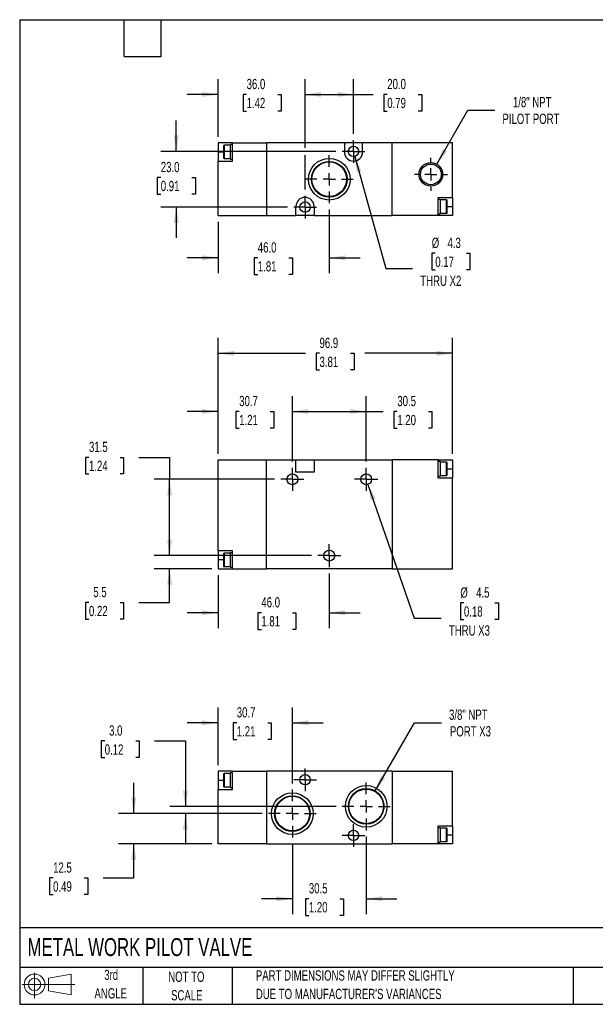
# Model space of a CAD drawing. Header units: millimetres. Extents: x 13 to 546, y 13 to 419.
# Tile 1 of 2: x 13 to 250, y 13 to 419. Entities that reach past the tile are written whole.
import ezdxf

# ---------------------------------------------------------------- set-up
doc = ezdxf.new("R2010")
doc.units = ezdxf.units.MM
doc.header["$LTSCALE"] = 2
doc.linetypes.add('CENTERX2', pattern=[20.32, 12.7, -2.54, 2.54, -2.54])
doc.layers.add('CENTER', color=40, linetype='CENTERX2')
doc.layers.add('SLD-DEFPOINTS', color=7, linetype='Continuous')
doc.layers.add('DIMENSIONS', color=140, linetype='Continuous', lineweight=25)
doc.layers.add('TEXT', color=140, linetype='Continuous', lineweight=25)
doc.styles.add('SLDTEXTSTYLE0', font='TXT', dxfattribs={"width": 0.7})
doc.dimstyles.new('SLDDIMSTYLE0', dxfattribs={"dimtxt": 4.316016, "dimasz": 6.604, "dimexe": 0, "dimexo": 0.0625, "dimgap": 1.079004, "dimtad": 0, "dimtih": 1, "dimtoh": 1, "dimrnd": 1e-09, "dimzin": 12, "dimdsep": 46, "dimtxsty": 'SLDTEXTSTYLE0', "dimsah": 1, "dimcen": 0.09, "dimadec": 0, "dimazin": 3, "dimtfac": 1, "dimtmove": 0, "dimatfit": 0, "dimfxl": 0, "dimfrac": 2, "dimtolj": 1, "dimtzin": 12, "dimarcsym": 0})
doc.dimstyles.new('SLDDIMSTYLE1', dxfattribs={"dimtxt": 4.316016, "dimasz": 6.604, "dimexe": 0, "dimexo": 0.0625, "dimgap": 1.079004, "dimtad": 0, "dimtih": 1, "dimtoh": 1, "dimrnd": 1e-09, "dimzin": 12, "dimdsep": 46, "dimtxsty": 'SLDTEXTSTYLE0', "dimsah": 1, "dimcen": 0.09, "dimadec": 0, "dimazin": 3, "dimtfac": 1, "dimtofl": 0, "dimtmove": 0, "dimatfit": 3, "dimfxl": 0, "dimfrac": 2, "dimtolj": 1, "dimtzin": 12, "dimarcsym": 0})
doc.dimstyles.new('SLDDIMSTYLE2', dxfattribs={"dimtxt": 4.316016, "dimasz": 6.604, "dimexe": 0, "dimexo": 0.0625, "dimgap": 1.079004, "dimtad": 0, "dimtih": 1, "dimtoh": 1, "dimrnd": 1e-09, "dimzin": 12, "dimdsep": 46, "dimtxsty": 'SLDTEXTSTYLE0', "dimsah": 1, "dimcen": 0, "dimadec": 0, "dimazin": 3, "dimtfac": 1, "dimtofl": 0, "dimtmove": 0, "dimatfit": 3, "dimfxl": 0, "dimfrac": 2, "dimtolj": 1, "dimtzin": 12, "dimarcsym": 0})
doc.dimstyles.new('SLDDIMSTYLE3', dxfattribs={"dimtxt": 4.316016, "dimasz": 6.604, "dimexe": 0, "dimexo": 0.0625, "dimgap": 1.079004, "dimtad": 0, "dimtih": 1, "dimtoh": 1, "dimrnd": 1e-09, "dimzin": 4, "dimdsep": 46, "dimtxsty": 'SLDTEXTSTYLE0', "dimsah": 1, "dimcen": 0.09, "dimadec": 0, "dimazin": 1, "dimtfac": 1, "dimtmove": 0, "dimatfit": 0, "dimfxl": 0, "dimfrac": 2, "dimtolj": 1, "dimtzin": 12, "dimarcsym": 0})
doc.dimstyles.new('SLDDIMSTYLE4', dxfattribs={"dimtxt": 4.316016, "dimasz": 6.604, "dimexe": 0, "dimexo": 0.0625, "dimgap": 1.079004, "dimtad": 0, "dimtih": 1, "dimtoh": 1, "dimrnd": 1e-09, "dimzin": 4, "dimdsep": 46, "dimtxsty": 'SLDTEXTSTYLE0', "dimsah": 1, "dimcen": 0.09, "dimadec": 0, "dimazin": 1, "dimtfac": 1, "dimtofl": 0, "dimtmove": 0, "dimatfit": 3, "dimfxl": 0, "dimfrac": 2, "dimtolj": 1, "dimtzin": 12, "dimarcsym": 0})
doc.dimstyles.new('SLDDIMSTYLE5', dxfattribs={"dimtxt": 4.316016, "dimasz": 6.604, "dimexe": 0, "dimexo": 0.0625, "dimgap": 1.079004, "dimtad": 0, "dimtih": 1, "dimtoh": 1, "dimrnd": 1e-09, "dimzin": 12, "dimdsep": 46, "dimtxsty": 'SLDTEXTSTYLE0', "dimsah": 1, "dimcen": 0, "dimadec": 0, "dimazin": 3, "dimtfac": 1, "dimtofl": 0, "dimtmove": 0, "dimatfit": 3, "dimfxl": 0, "dimfrac": 2, "dimtolj": 1, "dimtzin": 12, "dimarcsym": 0})

# ---------------------------------------------------------------- blocks, each defined once
blk = doc.blocks.new('Block11')
at = {"color": 7, "linetype": 'Continuous', "lineweight": 18}
for p, q in [((5.18, 10.62), (5.18, 0)), ((10.96, 8.33), (20.35, 10.06)), ((10.96, 3.19), (10.96, 8.33)), ((20.35, 10.06), (20.35, 1.46)), ((0, 5.76), (21.75, 5.76)), ((10.96, 3.19), (20.35, 1.46))]:
    blk.add_line(p, q, dxfattribs=at)
for radius in [4.3, 2.57]:
    blk.add_circle((5.18, 5.76), radius, dxfattribs=at)
blk = doc.blocks.new('Block12')
at = {"layer": 'SLD-DEFPOINTS'}
blk.add_blockref('Block11', (0, 0), dxfattribs=at)
blk = doc.blocks.new('_D')
at = {"layer": 'DIMENSIONS'}
for p, q in [((74.62, 197.9), (74.62, 210.6)), ((133.24, 197.9), (68.27, 197.9)), ((92.08, 192.4), (68.27, 192.4)), ((74.62, 178.56), (74.62, 192.4)), ((41.32, 178.56), (39.87, 178.56)), ((39.87, 178.56), (39.87, 171.7)), ((54.14, 178.56), (55.59, 178.56)), ((55.59, 178.56), (55.59, 171.7)), ((61.92, 178.56), (74.62, 178.56)), ((39.87, 171.7), (41.32, 171.7)), ((55.59, 171.7), (54.14, 171.7))]:
    blk.add_line(p, q, dxfattribs=at)
for points in [[(74.62, 197.9), (75.64, 204.5), (73.61, 204.5)], [(74.62, 192.4), (73.61, 185.79), (75.64, 185.79)]]:
    blk.add_solid(points, dxfattribs=at)
at = {"layer": 'DIMENSIONS', "char_height": 4.233, "attachment_point": 1, "style": 'SLDTEXTSTYLE0'}
for s, insert in [('5.5', (43.11, 184.98)), ('0.22', (41.32, 177.15))]:
    blk.add_mtext(s, dxfattribs=dict(at, insert=insert))
blk = doc.blocks.new('_D_1')
at = {"layer": 'DIMENSIONS'}
for p, q in [((41.32, 238.46), (39.87, 238.46)), ((39.87, 238.46), (39.87, 231.6)), ((54.14, 238.46), (55.59, 238.46)), ((55.59, 238.46), (55.59, 231.6)), ((61.92, 238.46), (74.62, 238.46)), ((74.62, 238.46), (74.62, 229.4)), ((39.87, 231.6), (41.32, 231.6)), ((55.59, 231.6), (54.14, 231.6)), ((117.99, 229.4), (68.27, 229.4)), ((74.62, 197.9), (74.62, 229.4)), ((133.24, 197.9), (68.27, 197.9))]:
    blk.add_line(p, q, dxfattribs=at)
for points in [[(74.62, 229.4), (73.61, 222.79), (75.64, 222.79)], [(74.62, 197.9), (75.64, 204.5), (73.61, 204.5)]]:
    blk.add_solid(points, dxfattribs=at)
at = {"layer": 'DIMENSIONS', "char_height": 4.233, "attachment_point": 1, "style": 'SLDTEXTSTYLE0'}
for s, insert in [('31.5', (41.32, 244.88)), ('1.24', (41.32, 237.06))]:
    blk.add_mtext(s, dxfattribs=dict(at, insert=insert))
blk = doc.blocks.new('_D_2')
at = {"layer": 'DIMENSIONS'}
for p, q in [((156.56, 227.27), (175.69, 172.1)), ((196.18, 178.36), (194.73, 178.36)), ((194.73, 178.36), (194.73, 171.51)), ((209, 178.36), (210.45, 178.36)), ((210.45, 178.36), (210.45, 171.51)), ((175.69, 172.1), (186.8, 172.1)), ((194.73, 171.51), (196.18, 171.51)), ((210.45, 171.51), (209, 171.51))]:
    blk.add_line(p, q, dxfattribs=at)
blk.add_solid([(156.56, 227.27), (157.77, 220.7), (159.68, 221.37)], dxfattribs=at)
at = {"layer": 'DIMENSIONS', "char_height": 4.233, "attachment_point": 1, "style": 'SLDTEXTSTYLE0'}
for s, insert in [('%%c', (194.71, 184.79)), ('4.5', (201.23, 184.79)), ('0.18', (196.18, 176.96)), ('THRU X3', (189.98, 169.14))]:
    blk.add_mtext(s, dxfattribs=dict(at, insert=insert))
blk = doc.blocks.new('_D_3')
at = {"layer": 'DIMENSIONS'}
for p, q in [((94.62, 189.86), (94.62, 167.98)), ((140.57, 190.57), (140.57, 167.98)), ((94.62, 174.33), (81.92, 174.33)), ((112.52, 174.33), (111.07, 174.33)), ((111.07, 174.33), (111.07, 167.47)), ((125.34, 174.33), (126.79, 174.33)), ((126.79, 174.33), (126.79, 167.47)), ((140.57, 174.33), (153.27, 174.33)), ((111.07, 167.47), (112.52, 167.47)), ((126.79, 167.47), (125.34, 167.47))]:
    blk.add_line(p, q, dxfattribs=at)
for points in [[(94.62, 174.33), (88.02, 175.34), (88.02, 173.31)], [(140.57, 174.33), (147.18, 173.31), (147.18, 175.34)]]:
    blk.add_solid(points, dxfattribs=at)
at = {"layer": 'DIMENSIONS', "char_height": 4.233, "attachment_point": 1, "style": 'SLDTEXTSTYLE0'}
for s, insert in [('46.0', (112.52, 180.75)), ('1.81', (112.52, 172.92))]:
    blk.add_mtext(s, dxfattribs=dict(at, insert=insert))
blk = doc.blocks.new('_D_4')
at = {"layer": 'DIMENSIONS'}
for p, q in [((94.62, 239.94), (94.62, 263.75)), ((125.32, 236.73), (125.32, 263.75)), ((94.62, 257.4), (81.92, 257.4)), ((103.37, 257.4), (101.92, 257.4)), ((101.92, 257.4), (101.92, 250.54)), ((116.2, 257.4), (117.65, 257.4)), ((117.65, 257.4), (117.65, 250.54)), ((125.32, 257.4), (138.02, 257.4)), ((101.92, 250.54), (103.37, 250.54)), ((117.65, 250.54), (116.2, 250.54))]:
    blk.add_line(p, q, dxfattribs=at)
for points in [[(94.62, 257.4), (88.02, 258.41), (88.02, 256.38)], [(125.32, 257.4), (131.93, 256.38), (131.93, 258.41)]]:
    blk.add_solid(points, dxfattribs=at)
at = {"layer": 'DIMENSIONS', "char_height": 4.233, "attachment_point": 1, "style": 'SLDTEXTSTYLE0'}
for s, insert in [('30.7', (103.37, 263.82)), ('1.21', (103.37, 256))]:
    blk.add_mtext(s, dxfattribs=dict(at, insert=insert))
blk = doc.blocks.new('_D_5')
at = {"layer": 'DIMENSIONS'}
for p, q in [((125.32, 236.73), (125.32, 263.75)), ((155.82, 236.73), (155.82, 263.75)), ((125.32, 257.4), (155.82, 257.4)), ((155.82, 257.4), (162.83, 257.4)), ((168.68, 257.4), (167.23, 257.4)), ((167.23, 257.4), (167.23, 250.54)), ((181.5, 257.4), (182.95, 257.4)), ((182.95, 257.4), (182.95, 250.54)), ((167.23, 250.54), (168.68, 250.54)), ((182.95, 250.54), (181.5, 250.54))]:
    blk.add_line(p, q, dxfattribs=at)
for points in [[(125.32, 257.4), (131.93, 256.38), (131.93, 258.41)], [(155.82, 257.4), (149.22, 258.41), (149.22, 256.38)]]:
    blk.add_solid(points, dxfattribs=at)
at = {"layer": 'DIMENSIONS', "char_height": 4.233, "attachment_point": 1, "style": 'SLDTEXTSTYLE0'}
for s, insert in [('30.5', (168.68, 263.82)), ('1.20', (168.68, 256))]:
    blk.add_mtext(s, dxfattribs=dict(at, insert=insert))
blk = doc.blocks.new('_D_6')
at = {"layer": 'DIMENSIONS'}
for p, q in [((94.62, 239.94), (94.62, 287.75)), ((191.52, 239.94), (191.52, 287.75)), ((94.62, 281.4), (130.69, 281.4)), ((136.54, 281.4), (135.09, 281.4)), ((135.09, 281.4), (135.09, 274.54)), ((149.36, 281.4), (150.81, 281.4)), ((150.81, 281.4), (150.81, 274.54)), ((191.52, 281.4), (155.21, 281.4)), ((135.09, 274.54), (136.54, 274.54)), ((150.81, 274.54), (149.36, 274.54))]:
    blk.add_line(p, q, dxfattribs=at)
for points in [[(94.62, 281.4), (101.23, 280.38), (101.23, 282.41)], [(191.52, 281.4), (184.92, 282.41), (184.92, 280.38)]]:
    blk.add_solid(points, dxfattribs=at)
at = {"layer": 'DIMENSIONS', "char_height": 4.233, "attachment_point": 1, "style": 'SLDTEXTSTYLE0'}
for s, insert in [('96.9', (136.54, 287.82)), ('3.81', (136.54, 280))]:
    blk.add_mtext(s, dxfattribs=dict(at, insert=insert))
blk = doc.blocks.new('SW_CENTERMARKSYMBOL_0')
at = {"layer": 'CENTER', "color": 0}
for p, q in [((0, 2.54), (0, 4.79)), ((-2.54, 0), (-4.79, 0)), ((0, 0), (-2.54, 0)), ((0, 0), (0, 2.54)), ((0, 0), (2.54, 0)), ((0, 0), (0, -2.54)), ((0, -2.54), (0, -4.79)), ((2.54, 0), (4.79, 0))]:
    blk.add_line(p, q, dxfattribs=at)
blk = doc.blocks.new('SW_CENTERMARKSYMBOL_1')
at = {"layer": 'CENTER', "color": 0}
for p, q in [((0, 2.54), (0, 4.79)), ((-2.54, 0), (-4.79, 0)), ((0, 0), (-2.54, 0)), ((0, 0), (0, 2.54)), ((0, 0), (2.54, 0)), ((0, 0), (0, -2.54)), ((2.54, 0), (4.79, 0)), ((0, -2.54), (0, -4.79))]:
    blk.add_line(p, q, dxfattribs=at)
blk = doc.blocks.new('SW_CENTERMARKSYMBOL_2')
at = {"layer": 'CENTER', "color": 0}
for p, q in [((0, 2.54), (0, 4.79)), ((-2.54, 0), (-4.79, 0)), ((0, 0), (-2.54, 0)), ((0, 0), (0, 2.54)), ((0, 0), (2.54, 0)), ((0, 0), (0, -2.54)), ((0, -2.54), (0, -4.79)), ((2.54, 0), (4.79, 0))]:
    blk.add_line(p, q, dxfattribs=at)
blk = doc.blocks.new('_D_9')
at = {"layer": 'DIMENSIONS'}
for p, q in [((155.82, 81.97), (155.82, 49.93)), ((125.32, 78.97), (125.32, 49.93)), ((125.32, 56.28), (112.62, 56.28)), ((132.14, 56.28), (130.69, 56.28)), ((130.69, 56.28), (130.69, 49.42)), ((144.96, 56.28), (146.41, 56.28)), ((146.41, 56.28), (146.41, 49.42)), ((155.82, 56.28), (168.52, 56.28)), ((130.69, 49.42), (132.14, 49.42)), ((146.41, 49.42), (144.96, 49.42))]:
    blk.add_line(p, q, dxfattribs=at)
for points in [[(125.32, 56.28), (118.72, 57.29), (118.72, 55.26)], [(155.82, 56.28), (162.43, 55.26), (162.43, 57.29)]]:
    blk.add_solid(points, dxfattribs=at)
at = {"layer": 'DIMENSIONS', "char_height": 4.233, "attachment_point": 1, "style": 'SLDTEXTSTYLE0'}
for s, insert in [('30.5', (132.14, 62.7)), ('1.20', (132.14, 54.88))]:
    blk.add_mtext(s, dxfattribs=dict(at, insert=insert))
blk = doc.blocks.new('_D_10')
at = {"layer": 'DIMENSIONS'}
for p, q in [((59.82, 91.4), (59.82, 104.1)), ((112.89, 91.4), (53.47, 91.4)), ((92.08, 78.9), (53.47, 78.9)), ((59.82, 64.84), (59.82, 78.9)), ((26.51, 64.84), (25.06, 64.84)), ((25.06, 64.84), (25.06, 57.98)), ((39.34, 64.84), (40.79, 64.84)), ((40.79, 64.84), (40.79, 57.98)), ((47.12, 64.84), (59.82, 64.84)), ((25.06, 57.98), (26.51, 57.98)), ((40.79, 57.98), (39.34, 57.98))]:
    blk.add_line(p, q, dxfattribs=at)
for points in [[(59.82, 91.4), (60.83, 98.01), (58.8, 98.01)], [(59.82, 78.9), (58.8, 72.3), (60.83, 72.3)]]:
    blk.add_solid(points, dxfattribs=at)
at = {"layer": 'DIMENSIONS', "char_height": 4.233, "attachment_point": 1, "style": 'SLDTEXTSTYLE0'}
for s, insert in [('12.5', (26.51, 71.27)), ('0.49', (26.51, 63.44))]:
    blk.add_mtext(s, dxfattribs=dict(at, insert=insert))
blk = doc.blocks.new('_D_11')
at = {"layer": 'DIMENSIONS'}
for p, q in [((47.82, 121.4), (46.38, 121.4)), ((46.38, 121.4), (46.38, 114.54)), ((60.65, 121.4), (62.1, 121.4)), ((62.1, 121.4), (62.1, 114.54)), ((68.43, 121.4), (81.13, 121.4)), ((81.13, 121.4), (81.13, 94.4)), ((46.38, 114.54), (47.82, 114.54)), ((62.1, 114.54), (60.65, 114.54)), ((143.39, 94.4), (74.78, 94.4)), ((112.89, 91.4), (74.78, 91.4)), ((81.13, 91.4), (81.13, 78.7))]:
    blk.add_line(p, q, dxfattribs=at)
for points in [[(81.13, 94.4), (82.15, 101.01), (80.12, 101.01)], [(81.13, 91.4), (80.12, 84.8), (82.15, 84.8)]]:
    blk.add_solid(points, dxfattribs=at)
at = {"layer": 'DIMENSIONS', "char_height": 4.233, "attachment_point": 1, "style": 'SLDTEXTSTYLE0'}
for s, insert in [('3.0', (49.62, 127.82)), ('0.12', (47.82, 119.99))]:
    blk.add_mtext(s, dxfattribs=dict(at, insert=insert))
blk = doc.blocks.new('_D_12')
at = {"layer": 'DIMENSIONS'}
for p, q in [((94.62, 111.44), (94.62, 135.26)), ((125.32, 103.84), (125.32, 135.26)), ((94.62, 128.91), (81.92, 128.91)), ((102.36, 128.91), (100.91, 128.91)), ((100.91, 128.91), (100.91, 122.05)), ((115.19, 128.91), (116.64, 128.91)), ((116.64, 128.91), (116.64, 122.05)), ((125.32, 128.91), (138.02, 128.91)), ((100.91, 122.05), (102.36, 122.05)), ((116.64, 122.05), (115.19, 122.05))]:
    blk.add_line(p, q, dxfattribs=at)
for points in [[(94.62, 128.91), (88.02, 129.92), (88.02, 127.89)], [(125.32, 128.91), (131.93, 127.89), (131.93, 129.92)]]:
    blk.add_solid(points, dxfattribs=at)
at = {"layer": 'DIMENSIONS', "char_height": 4.233, "attachment_point": 1, "style": 'SLDTEXTSTYLE0'}
for s, insert in [('30.7', (102.36, 135.33)), ('1.21', (102.36, 127.5))]:
    blk.add_mtext(s, dxfattribs=dict(at, insert=insert))
blk = doc.blocks.new('_D_13')
at = {"layer": 'DIMENSIONS'}
for p, q in [((159.5, 100.78), (175.74, 128.91)), ((175.74, 128.91), (186.86, 128.91))]:
    blk.add_line(p, q, dxfattribs=at)
blk.add_solid([(159.5, 100.78), (163.69, 105.99), (161.93, 107.01)], dxfattribs=at)
at = {"layer": 'DIMENSIONS', "char_height": 4.233, "attachment_point": 1, "style": 'SLDTEXTSTYLE0'}
for s, insert in [('3/8" NPT', (190.03, 134.36)), ('PORT X3', (190.4, 127.5))]:
    blk.add_mtext(s, dxfattribs=dict(at, insert=insert))
blk = doc.blocks.new('SW_CENTERMARKSYMBOL_5')
at = {"layer": 'CENTER', "color": 0}
for p, q in [((0, 5.08), (0, 9.9)), ((-5.08, 0), (-9.9, 0)), ((0, 0), (-2.54, 0)), ((0, 0), (0, 2.54)), ((0, 0), (0, -2.54)), ((0, 0), (2.54, 0)), ((5.08, 0), (9.9, 0)), ((0, -5.08), (0, -9.9))]:
    blk.add_line(p, q, dxfattribs=at)
blk = doc.blocks.new('SW_CENTERMARKSYMBOL_6')
at = {"layer": 'CENTER', "color": 0}
for p, q in [((0, 5.08), (0, 9.9)), ((-5.08, 0), (-9.9, 0)), ((0, 0), (-2.54, 0)), ((0, 0), (0, 2.54)), ((0, 0), (0, -2.54)), ((0, 0), (2.54, 0)), ((5.08, 0), (9.9, 0)), ((0, -5.08), (0, -9.9))]:
    blk.add_line(p, q, dxfattribs=at)
blk = doc.blocks.new('SW_CENTERMARKSYMBOL_7')
at = {"layer": 'CENTER', "color": 0}
for p, q in [((0, 2.54), (0, 4.69)), ((-2.54, 0), (-4.69, 0)), ((0, 0), (-2.54, 0)), ((0, 0), (0, 2.54)), ((0, 0), (0, -2.54)), ((0, 0), (2.54, 0)), ((2.54, 0), (4.69, 0)), ((0, -2.54), (0, -4.69))]:
    blk.add_line(p, q, dxfattribs=at)
blk = doc.blocks.new('SW_CENTERMARKSYMBOL_8')
at = {"layer": 'CENTER', "color": 0}
for p, q in [((0, 2.54), (0, 4.69)), ((-2.54, 0), (-4.69, 0)), ((0, 0), (-2.54, 0)), ((0, 0), (0, 2.54)), ((0, 0), (0, -2.54)), ((0, 0), (2.54, 0)), ((2.54, 0), (4.69, 0)), ((0, -2.54), (0, -4.69))]:
    blk.add_line(p, q, dxfattribs=at)
blk = doc.blocks.new('_D_14')
at = {"layer": 'DIMENSIONS'}
for p, q in [((140.57, 340.81), (140.57, 314.46)), ((94.62, 335.71), (94.62, 314.46)), ((94.62, 320.81), (81.92, 320.81)), ((111.06, 320.81), (109.61, 320.81)), ((109.61, 320.81), (109.61, 313.95)), ((123.88, 320.81), (125.33, 320.81)), ((125.33, 320.81), (125.33, 313.95)), ((140.57, 320.81), (153.27, 320.81)), ((109.61, 313.95), (111.06, 313.95)), ((125.33, 313.95), (123.88, 313.95))]:
    blk.add_line(p, q, dxfattribs=at)
for points in [[(94.62, 320.81), (88.02, 321.83), (88.02, 319.8)], [(140.57, 320.81), (147.18, 319.8), (147.18, 321.83)]]:
    blk.add_solid(points, dxfattribs=at)
at = {"layer": 'DIMENSIONS', "char_height": 4.233, "attachment_point": 1, "style": 'SLDTEXTSTYLE0'}
for s, insert in [('46.0', (111.06, 327.24)), ('1.81', (111.06, 319.41))]:
    blk.add_mtext(s, dxfattribs=dict(at, insert=insert))
blk = doc.blocks.new('_D_15')
at = {"layer": 'DIMENSIONS'}
for p, q in [((77.39, 364.75), (77.39, 377.45)), ((143.34, 364.75), (71.04, 364.75)), ((70.98, 353.98), (69.53, 353.98)), ((69.53, 353.98), (69.53, 347.12)), ((83.81, 353.98), (85.26, 353.98)), ((85.26, 353.98), (85.26, 347.12)), ((69.53, 347.12), (70.98, 347.12)), ((85.26, 347.12), (83.81, 347.12)), ((123.34, 341.75), (71.04, 341.75)), ((77.39, 341.75), (77.39, 329.05))]:
    blk.add_line(p, q, dxfattribs=at)
for points in [[(77.39, 364.75), (78.41, 371.35), (76.38, 371.35)], [(77.39, 341.75), (76.38, 335.14), (78.41, 335.14)]]:
    blk.add_solid(points, dxfattribs=at)
at = {"layer": 'DIMENSIONS', "char_height": 4.233, "attachment_point": 1, "style": 'SLDTEXTSTYLE0'}
for s, insert in [('23.0', (70.98, 360.4)), ('0.91', (70.98, 352.58))]:
    blk.add_mtext(s, dxfattribs=dict(at, insert=insert))
blk = doc.blocks.new('_D_16')
at = {"layer": 'DIMENSIONS'}
for p, q in [((151.15, 362.67), (163.88, 316.42)), ((184.36, 322.69), (182.91, 322.69)), ((182.91, 322.69), (182.91, 315.83)), ((197.19, 322.69), (198.64, 322.69)), ((198.64, 322.69), (198.64, 315.83)), ((163.88, 316.42), (174.99, 316.42)), ((182.91, 315.83), (184.36, 315.83)), ((198.64, 315.83), (197.19, 315.83))]:
    blk.add_line(p, q, dxfattribs=at)
blk.add_solid([(151.15, 362.67), (151.92, 356.04), (153.88, 356.58)], dxfattribs=at)
at = {"layer": 'DIMENSIONS', "char_height": 4.233, "attachment_point": 1, "style": 'SLDTEXTSTYLE0'}
for s, insert in [('%%c', (182.9, 329.11)), ('4.3', (189.41, 329.11)), ('0.17', (184.36, 321.29)), ('THRU X2', (178.16, 313.46))]:
    blk.add_mtext(s, dxfattribs=dict(at, insert=insert))
blk = doc.blocks.new('_D_17')
at = {"layer": 'DIMENSIONS'}
for p, q in [((184.96, 359.46), (197.8, 381.71)), ((197.8, 381.71), (208.92, 381.71))]:
    blk.add_line(p, q, dxfattribs=at)
blk.add_solid([(184.96, 359.46), (189.14, 364.67), (187.38, 365.69)], dxfattribs=at)
at = {"layer": 'DIMENSIONS', "char_height": 4.233, "attachment_point": 1, "style": 'SLDTEXTSTYLE0'}
for s, insert in [('1/8" NPT', (216.43, 387.17)), ('PILOT PORT', (212.09, 380.31))]:
    blk.add_mtext(s, dxfattribs=dict(at, insert=insert))
blk = doc.blocks.new('_D_18')
at = {"layer": 'DIMENSIONS'}
for p, q in [((94.62, 370.79), (94.62, 394.6)), ((130.57, 366.27), (130.57, 394.6)), ((94.62, 388.25), (81.92, 388.25)), ((106.43, 388.25), (104.98, 388.25)), ((104.98, 388.25), (104.98, 381.39)), ((119.26, 388.25), (120.71, 388.25)), ((120.71, 388.25), (120.71, 381.39)), ((130.57, 388.25), (143.27, 388.25)), ((104.98, 381.39), (106.43, 381.39)), ((120.71, 381.39), (119.26, 381.39)), ((130.57, 348.98), (130.57, 363.22))]:
    blk.add_line(p, q, dxfattribs=at)
for points in [[(94.62, 388.25), (88.02, 389.26), (88.02, 387.23)], [(130.57, 388.25), (137.18, 387.23), (137.18, 389.26)]]:
    blk.add_solid(points, dxfattribs=at)
at = {"layer": 'DIMENSIONS', "char_height": 4.233, "attachment_point": 1, "style": 'SLDTEXTSTYLE0'}
for s, insert in [('36.0', (106.43, 394.67)), ('1.42', (106.43, 386.84))]:
    blk.add_mtext(s, dxfattribs=dict(at, insert=insert))
blk = doc.blocks.new('_D_19')
at = {"layer": 'DIMENSIONS'}
for p, q in [((130.57, 366.27), (130.57, 394.6)), ((150.57, 371.98), (150.57, 394.6)), ((130.57, 388.25), (150.57, 388.25)), ((150.57, 388.25), (158.67, 388.25)), ((164.52, 388.25), (163.07, 388.25)), ((163.07, 388.25), (163.07, 381.39)), ((177.34, 388.25), (178.79, 388.25)), ((178.79, 388.25), (178.79, 381.39)), ((163.07, 381.39), (164.52, 381.39)), ((178.79, 381.39), (177.34, 381.39)), ((130.57, 348.98), (130.57, 363.22))]:
    blk.add_line(p, q, dxfattribs=at)
for points in [[(130.57, 388.25), (137.18, 387.23), (137.18, 389.26)], [(150.57, 388.25), (143.97, 389.26), (143.97, 387.23)]]:
    blk.add_solid(points, dxfattribs=at)
at = {"layer": 'DIMENSIONS', "char_height": 4.233, "attachment_point": 1, "style": 'SLDTEXTSTYLE0'}
for s, insert in [('20.0', (164.52, 394.67)), ('0.79', (164.52, 386.84))]:
    blk.add_mtext(s, dxfattribs=dict(at, insert=insert))
blk = doc.blocks.new('SW_CENTERMARKSYMBOL_9')
at = {"layer": 'CENTER', "color": 0}
for p, q in [((0, 5.08), (0, 6.82)), ((-5.08, 0), (-6.82, 0)), ((0, 0), (-2.54, 0)), ((0, 0), (0, 2.54)), ((0, 0), (0, -2.54)), ((0, 0), (2.54, 0)), ((5.08, 0), (6.82, 0)), ((0, -5.08), (0, -6.82))]:
    blk.add_line(p, q, dxfattribs=at)
blk = doc.blocks.new('SW_CENTERMARKSYMBOL_10')
at = {"layer": 'CENTER', "color": 0}
for p, q in [((0, 5.08), (0, 9.9)), ((-5.08, 0), (-9.9, 0)), ((0, 0), (-2.54, 0)), ((0, 0), (0, 2.54)), ((0, 0), (0, -2.54)), ((0, 0), (2.54, 0)), ((5.08, 0), (9.9, 0)), ((0, -5.08), (0, -9.9))]:
    blk.add_line(p, q, dxfattribs=at)
blk = doc.blocks.new('SW_CENTERMARKSYMBOL_11')
at = {"layer": 'CENTER', "color": 0}
for p, q in [((0, 2.54), (0, 4.69)), ((-2.54, 0), (-4.69, 0)), ((0, 0), (-2.54, 0)), ((0, 0), (0, 2.54)), ((0, 0), (0, -2.54)), ((0, 0), (2.54, 0)), ((2.54, 0), (4.69, 0)), ((0, -2.54), (0, -4.69))]:
    blk.add_line(p, q, dxfattribs=at)
blk = doc.blocks.new('SW_CENTERMARKSYMBOL_12')
at = {"layer": 'CENTER', "color": 0}
for p, q in [((0, 2.54), (0, 4.69)), ((-2.54, 0), (-4.69, 0)), ((0, 0), (-2.54, 0)), ((0, 0), (0, 2.54)), ((0, 0), (0, -2.54)), ((0, 0), (2.54, 0)), ((2.54, 0), (4.69, 0)), ((0, -2.54), (0, -4.69))]:
    blk.add_line(p, q, dxfattribs=at)

msp = doc.modelspace()

# ---------------------------------------------------------------- linework, layer by layer
for p, q in [((100.625, 368.247), (94.625, 368.247)), ((94.625, 368.247), (94.625, 364.547)), ((99.825, 367.297), (97.125, 367.297)), ((97.125, 367.297), (97.125, 361.797)), ((100.625, 367.547), (99.825, 367.547)), ((99.825, 364.547), (99.825, 367.547)), ((100.625, 360.747), (100.625, 368.247)), ((100.625, 368.247), (114.625, 368.247)), ((114.625, 368.247), (114.625, 338.247)), ((146.825, 368.247), (114.625, 368.247)), ((146.825, 368.247), (146.825, 364.497)), ((154.325, 368.247), (146.825, 368.247)), ((154.325, 364.497), (154.325, 368.247)), ((166.525, 368.247), (154.325, 368.247)), ((166.525, 338.247), (166.525, 368.247)), ((191.525, 368.247), (166.525, 368.247)), ((191.525, 345.747), (191.525, 368.247)), ((94.625, 364.547), (94.625, 360.747)), ((94.625, 364.547), (96.825, 364.547)), ((97.125, 361.797), (99.825, 361.797)), ((99.825, 361.547), (99.825, 364.547)), ((94.625, 360.747), (100.625, 360.747)), ((94.625, 338.247), (94.625, 360.747)), ((99.825, 361.547), (100.625, 361.547)), ((185.525, 345.747), (191.525, 345.747)), ((185.525, 338.247), (185.525, 345.747)), ((191.525, 345.747), (191.525, 342.047)), ((126.825, 338.247), (126.825, 341.997)), ((134.325, 341.997), (134.325, 338.247)), ((186.325, 344.947), (185.525, 344.947)), ((186.325, 344.947), (186.325, 338.947)), ((189.025, 344.697), (186.325, 344.697)), ((189.025, 339.197), (189.025, 344.697)), ((189.325, 342.047), (191.525, 342.047)), ((191.525, 342.047), (191.525, 338.247)), ((94.625, 338.247), (114.625, 338.247)), ((114.625, 338.247), (126.825, 338.247)), ((134.325, 338.247), (126.825, 338.247)), ((134.325, 338.247), (166.525, 338.247)), ((185.525, 338.247), (166.525, 338.247)), ((185.525, 338.947), (186.325, 338.947)), ((191.525, 338.247), (185.525, 338.247)), ((186.325, 339.197), (189.025, 339.197)), ((94.625, 199.898), (94.625, 237.398)), ((94.625, 237.398), (114.625, 237.398)), ((114.625, 192.398), (114.625, 237.398)), ((114.625, 237.398), (126.825, 237.398)), ((126.825, 232.398), (126.825, 237.398)), ((126.825, 237.398), (134.325, 237.398)), ((134.325, 237.398), (134.325, 232.398)), ((134.325, 237.398), (166.525, 237.398)), ((166.525, 237.398), (166.525, 192.398)), ((185.525, 237.398), (166.525, 237.398)), ((185.525, 229.898), (185.525, 237.398)), ((185.525, 237.398), (191.525, 237.398)), ((186.325, 236.698), (185.525, 236.698)), ((186.325, 236.698), (186.325, 230.698)), ((189.025, 236.448), (186.325, 236.448)), ((189.025, 230.948), (189.025, 236.448)), ((191.525, 237.398), (191.525, 233.598)), ((134.325, 232.398), (126.825, 232.398)), ((191.525, 233.598), (189.325, 233.598)), ((191.525, 233.598), (191.525, 229.898)), ((185.525, 230.698), (186.325, 230.698)), ((191.525, 229.898), (185.525, 229.898)), ((186.325, 230.948), (189.025, 230.948)), ((191.525, 192.398), (191.525, 229.898)), ((100.625, 199.898), (94.625, 199.898)), ((94.625, 199.898), (94.625, 196.098)), ((100.625, 192.398), (100.625, 199.898)), ((94.625, 196.098), (94.625, 192.398)), ((96.825, 196.098), (94.625, 196.098)), ((99.825, 198.848), (97.125, 198.848)), ((97.125, 198.848), (97.125, 193.348)), ((100.625, 199.098), (99.825, 199.098)), ((99.825, 193.098), (99.825, 199.098)), ((94.625, 192.398), (100.625, 192.398)), ((97.125, 193.348), (99.825, 193.348)), ((99.825, 193.098), (100.625, 193.098)), ((100.625, 192.398), (114.625, 192.398)), ((166.525, 192.398), (114.625, 192.398)), ((166.525, 192.398), (191.525, 192.398)), ((100.625, 108.905), (94.625, 108.905)), ((94.625, 108.905), (94.625, 105.205)), ((99.825, 107.955), (97.125, 107.955)), ((97.125, 107.955), (97.125, 102.455)), ((100.625, 108.205), (99.825, 108.205)), ((99.825, 102.205), (99.825, 108.205)), ((100.625, 101.405), (100.625, 108.905)), ((100.625, 108.905), (114.625, 108.905)), ((114.625, 108.905), (114.625, 78.905)), ((166.525, 108.905), (114.625, 108.905)), ((166.525, 108.905), (166.525, 78.905)), ((166.525, 108.905), (191.525, 108.905)), ((191.525, 86.405), (191.525, 108.905)), ((94.625, 105.205), (94.625, 101.405)), ((94.625, 105.205), (96.825, 105.205)), ((97.125, 102.455), (99.825, 102.455)), ((99.825, 102.205), (100.625, 102.205)), ((94.625, 101.405), (100.625, 101.405)), ((94.625, 78.905), (94.625, 101.405)), ((185.525, 86.405), (191.525, 86.405)), ((185.525, 78.905), (185.525, 86.405)), ((186.325, 85.605), (185.525, 85.605)), ((186.325, 85.605), (186.325, 82.605)), ((189.025, 85.355), (186.325, 85.355)), ((189.025, 79.855), (189.025, 85.355)), ((191.525, 86.405), (191.525, 82.605)), ((186.325, 82.605), (186.325, 79.605)), ((189.325, 82.605), (191.525, 82.605)), ((191.525, 82.605), (191.525, 78.905)), ((114.625, 78.905), (94.625, 78.905)), ((114.625, 78.905), (166.525, 78.905)), ((185.525, 78.905), (166.525, 78.905)), ((185.525, 79.605), (186.325, 79.605)), ((191.525, 78.905), (185.525, 78.905)), ((186.325, 79.855), (189.025, 79.855))]:
    msp.add_line(p, q)
for centre, radius in [((150.575, 364.747), 2.15), ((140.575, 353.247), 8.6), ((140.575, 353.247), 7.359), ((140.575, 353.247), 7.149), ((182.525, 355.247), 4.864), ((182.525, 355.247), 4.283), ((130.575, 341.747), 2.15), ((125.325, 229.398), 2.25), ((155.825, 229.398), 2.25), ((140.575, 197.898), 2.25), ((130.575, 105.405), 2.15), ((155.825, 94.405), 8.6), ((155.825, 94.405), 7.359), ((125.325, 91.405), 8.6), ((125.325, 91.405), 7.359), ((125.325, 91.405), 7.149), ((155.825, 94.405), 7.149), ((150.575, 82.405), 2.15)]:
    msp.add_circle(centre, radius)
for centre, radius, start, end in [((97.125, 366.997), 0.3, 90, 180), ((97.125, 362.097), 0.3, 180, 270), ((150.575, 364.497), 3.75, 180, 0), ((130.575, 341.997), 3.75, 0, 180), ((189.025, 344.397), 0.3, 0, 90), ((189.025, 339.497), 0.3, 270, 0), ((189.025, 236.148), 0.3, 0, 90), ((189.025, 231.248), 0.3, 270, 0), ((97.125, 198.548), 0.3, 90, 180), ((97.125, 193.648), 0.3, 180, 270), ((97.125, 107.655), 0.3, 90, 180), ((97.125, 102.755), 0.3, 180, 270), ((189.025, 85.055), 0.3, 0, 90), ((189.025, 80.155), 0.3, 270, 0)]:
    msp.add_arc(centre, radius, start, end)
for points in [[(96.825, 366.997), (96.825, 366.997), (96.825, 365.899), (96.825, 363.195), (96.825, 362.097), (96.825, 362.097)], [(189.325, 339.497), (189.325, 339.497), (189.325, 340.595), (189.325, 343.299), (189.325, 344.397), (189.325, 344.397)], [(189.325, 231.248), (189.325, 231.248), (189.325, 231.506), (189.325, 232.425), (189.325, 233.049), (189.325, 233.698)], [(96.825, 198.548), (96.825, 198.548), (96.825, 198.29), (96.825, 197.371), (96.825, 196.748), (96.825, 196.098)], [(96.825, 107.655), (96.825, 107.655), (96.825, 106.557), (96.825, 103.853), (96.825, 102.755), (96.825, 102.755)], [(189.325, 80.155), (189.325, 80.155), (189.325, 81.253), (189.325, 83.957), (189.325, 85.055), (189.325, 85.055)]]:
    msp.add_open_spline(points, degree=3, knots=[0, 0, 0, 0, 0.5, 0.5, 1, 1, 1, 1])
for points in [[(189.325, 233.698), (189.325, 235.051), (189.325, 236.148), (189.325, 236.148)], [(96.825, 196.098), (96.825, 194.746), (96.825, 193.648), (96.825, 193.648)]]:
    msp.add_open_spline(points, degree=3)
at = {"layer": 'TEXT'}
for p, q in [((12.7, 419.1), (546.1, 419.1)), ((12.7, 419.1), (12.7, 12.7)), ((55.88, 403.86), (55.88, 419.1)), ((71.12, 403.86), (71.12, 419.1)), ((55.88, 403.86), (71.12, 403.86)), ((546.1, 44.252), (12.7, 44.252)), ((546.1, 27.94), (12.7, 27.94)), ((63.5, 27.94), (63.5, 12.7)), ((100.423, 27.94), (100.423, 12.7)), ((241.293, 27.94), (241.293, 12.7)), ((12.7, 12.7), (546.1, 12.7))]:
    msp.add_line(p, q, dxfattribs=at)

# ---------------------------------------------------------------- block references
at = {"layer": 'CENTER'}
for name, p in [('SW_CENTERMARKSYMBOL_12', (150.575, 364.747)), ('SW_CENTERMARKSYMBOL_10', (140.575, 353.247)), ('SW_CENTERMARKSYMBOL_9', (182.525, 355.247)), ('SW_CENTERMARKSYMBOL_11', (130.575, 341.747)), ('SW_CENTERMARKSYMBOL_1', (125.325, 229.398)), ('SW_CENTERMARKSYMBOL_2', (155.825, 229.398)), ('SW_CENTERMARKSYMBOL_0', (140.575, 197.898)), ('SW_CENTERMARKSYMBOL_7', (130.575, 105.405)), ('SW_CENTERMARKSYMBOL_5', (155.825, 94.405)), ('SW_CENTERMARKSYMBOL_6', (125.325, 91.405)), ('SW_CENTERMARKSYMBOL_8', (150.575, 82.405))]:
    msp.add_blockref(name, p, dxfattribs=at)
at = {"layer": 'SLD-DEFPOINTS'}
msp.add_blockref('Block12', (13.676, 15.108), dxfattribs=at)

# ---------------------------------------------------------------- texts
at = {"layer": 'TEXT', "style": 'SLDTEXTSTYLE0'}
for s, insert, char_height, attachment_point in [('METAL WORK PILOT VALVE', (15.931, 40.037), 7.40833, 1), ('3rd', (50.493, 26.987), 4.2333, 2), ('NOT TO', (81.537, 26.197), 4.2333, 2), ('PART DIMENSIONS MAY DIFFER SLIGHTLY', (110.239, 26.735), 4.23333, 1), ('ANGLE', (50.298, 19.342), 4.2333, 2), ('SCALE', (81.729, 18.553), 4.2333, 2), ("DUE TO MANUFACTURER'S VARIANCES", (110.239, 19.09), 4.23333, 1)]:
    msp.add_mtext(s, dxfattribs=dict(at, insert=insert, char_height=char_height, attachment_point=attachment_point))

# ---------------------------------------------------------------- dimensions: what is measured, and where the dimension line sits
at = {"layer": 'DIMENSIONS'}
for base, p1, p2, dimstyle, picture, middle in [((130.575, 388.247), (94.625, 368.247), (130.575, 346.437), 'SLDDIMSTYLE3', '_D_18', (112.844, 388.247)), ((150.575, 388.247), (130.575, 346.437), (150.575, 369.437), 'SLDDIMSTYLE4', '_D_19', (170.929, 388.247)), ((140.575, 320.814), (94.625, 338.247), (140.575, 343.348), 'SLDDIMSTYLE3', '_D_14', (117.469, 320.814)), ((191.525, 281.398), (94.625, 237.398), (191.525, 237.398), 'SLDDIMSTYLE1', '_D_6', (142.949, 281.398)), ((125.325, 257.398), (94.625, 237.398), (125.325, 234.188), 'SLDDIMSTYLE0', '_D_4', (109.786, 257.398)), ((155.825, 257.398), (125.325, 234.188), (155.825, 234.188), 'SLDDIMSTYLE1', '_D_5', (175.09, 257.398)), ((140.575, 174.327), (94.625, 192.398), (140.575, 193.108), 'SLDDIMSTYLE3', '_D_3', (118.93, 174.327)), ((94.625, 128.905), (125.325, 101.304), (94.625, 108.905), 'SLDDIMSTYLE0', '_D_12', (108.774, 128.905)), ((155.825, 56.278), (125.325, 81.506), (155.825, 84.506), 'SLDDIMSTYLE0', '_D_9', (138.552, 56.278))]:
    dim = msp.add_linear_dim(base=base, p1=p1, p2=p2, dimstyle=dimstyle, dxfattribs=at)
    dim.commit()
    dim.dimension.update_dxf_attribs({"geometry": picture, "text_midpoint": middle, "dimtype": 160})
for p1, p2, text, picture, middle in [((180.093, 351.035), (184.957, 359.459), '1/8" NPT\\PPILOT PORT', '_D_17', (229.138, 381.71)), ((152.145, 88.032), (159.504, 100.778), '3/8" NPT\\PPORT X3', '_D_13', (202.742, 128.905))]:
    dim = msp.add_diameter_dim_2p(p1=p1, p2=p2, text=text, dimstyle='SLDDIMSTYLE5', override={"dimpost": '<>'}, dxfattribs=at)
    dim.commit()
    dim.dimension.update_dxf_attribs({"geometry": picture, "text_midpoint": middle, "dimtype": 163})
for base, p1, p2, dimstyle, picture, middle in [((77.394, 364.747), (125.885, 341.747), (145.885, 364.747), 'SLDDIMSTYLE3', '_D_15', (77.394, 353.979)), ((74.624, 229.398), (135.785, 197.898), (120.535, 229.398), 'SLDDIMSTYLE1', '_D_1', (74.624, 238.461)), ((74.624, 197.898), (94.625, 192.398), (135.785, 197.898), 'SLDDIMSTYLE0', '_D', (74.624, 178.556)), ((81.131, 91.405), (145.926, 94.405), (115.426, 91.405), 'SLDDIMSTYLE3', '_D_11', (81.131, 121.395)), ((59.819, 91.405), (94.625, 78.905), (115.426, 91.405), 'SLDDIMSTYLE0', '_D_10', (59.819, 64.843))]:
    dim = msp.add_linear_dim(base=base, p1=p1, p2=p2, angle=90, dimstyle=dimstyle, dxfattribs=at)
    dim.commit()
    dim.dimension.update_dxf_attribs({"geometry": picture, "text_midpoint": middle, "dimtype": 160})
for p1, p2, text, picture, middle in [((150.004, 366.82), (151.145, 362.674), '<>\\PTHRU X2', '_D_16', (190.774, 318.653)), ((155.088, 231.524), (156.562, 227.272), '<>\\PTHRU X3', '_D_2', (202.589, 174.327))]:
    dim = msp.add_diameter_dim_2p(p1=p1, p2=p2, text=text, dimstyle='SLDDIMSTYLE2', dxfattribs=at)
    dim.commit()
    dim.dimension.update_dxf_attribs({"geometry": picture, "text_midpoint": middle, "dimtype": 163})

doc.saveas('drawing.dxf')
